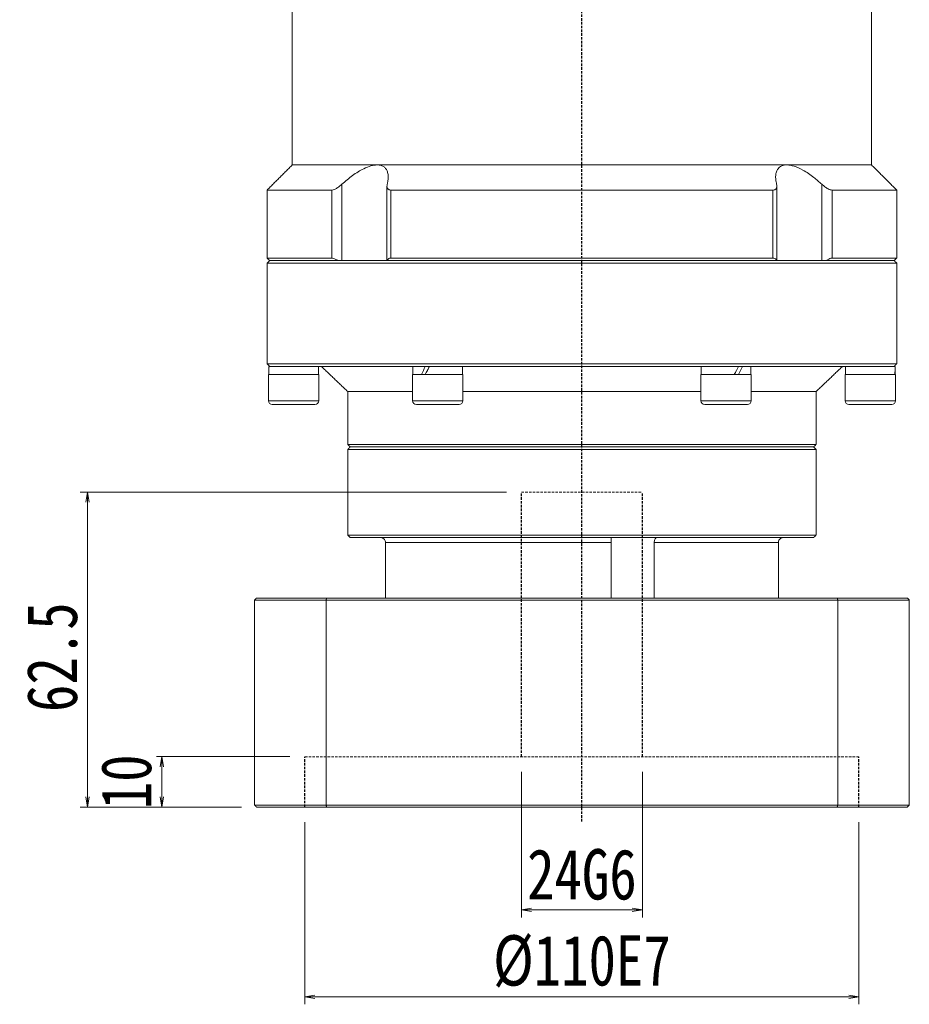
# Model space of a CAD drawing. Header units: millimetres. Extents: x -31 to 1014, y -27 to 702.
# Tile 3 of 5: x 153 to 330, y 247 to 443. Entities that reach past the tile are written whole.
import ezdxf

# ---------------------------------------------------------------- set-up
doc = ezdxf.new("R2010")
doc.units = ezdxf.units.MM
doc.linetypes.add('DASHED', pattern=[0.75, 0.5, -0.25])
doc.layers.add('尺寸线层', color=3, linetype='Continuous', lineweight=18)
doc.styles.add('宋体', font='SimSun.ttf', dxfattribs={"width": 0.8})
doc.dimstyles.new('A水平标注$0', dxfattribs={"dimtxt": 3.5, "dimasz": 2, "dimexe": 1.5, "dimexo": 3, "dimgap": 1.1, "dimtad": 1, "dimtoh": 1, "dimdec": 4, "dimdsep": 46, "dimtxsty": '宋体', "dimblk": 'OPEN', "dimcen": 3, "dimclrd": 3, "dimclre": 3, "dimclrt": 6, "dimadec": 0, "dimazin": 0, "dimtm": 1e-09, "dimtfac": 1, "dimtdec": 4, "dimtix": 1, "dimtmove": 0, "dimatfit": 3, "dimldrblk": 'OPEN', "dimfxl": 0, "dimlwd": 13, "dimlwe": 13, "dimarcsym": 0})

# ---------------------------------------------------------------- blocks, each defined once
blk = doc.blocks.new('_Open')
at = {"color": 0, "linetype": 'ByBlock', "lineweight": -2}
for p, q in [((-1, 0.167), (0, 0)), ((-1, -0.167), (0, 0)), ((0, 0), (-1, 0))]:
    blk.add_line(p, q, dxfattribs=at)
blk = doc.blocks.new('*D38')
at = {"layer": 'Defpoints', "color": 0, "transparency": 16777216}
for p in [(210.04, 286.27), (320.04, 286.27), (320.04, 248.6)]:
    blk.add_point(p, dxfattribs=at)
at = {"layer": '尺寸线层', "color": 3, "lineweight": 13, "transparency": 16777216}
for p, q in [((210.04, 283.27), (210.04, 247.1)), ((320.04, 283.27), (320.04, 247.1)), ((212.04, 248.6), (318.04, 248.6))]:
    blk.add_line(p, q, dxfattribs=at)
at = {"layer": '尺寸线层', "color": 3, "lineweight": 13, "transparency": 16777216, "xscale": 2, "yscale": 2, "zscale": 2, "rotation": 180}
blk.add_blockref('_Open', (210.04, 248.6), dxfattribs=at)
at = {"layer": '尺寸线层', "color": 3, "lineweight": 13, "transparency": 16777216, "xscale": 2, "yscale": 2, "zscale": 2}
blk.add_blockref('_Open', (320.04, 248.6), dxfattribs=at)
at = {"layer": '尺寸线层', "color": 6, "transparency": 16777216, "insert": (265.04, 255.6), "char_height": 10, "attachment_point": 5, "style": '宋体', "bg_fill": 3, "box_fill_scale": 1.1, "bg_fill_color": 256, "bg_fill_true_color": 13158600, "bg_fill_transparency": 0}
blk.add_mtext('%%C110E7', dxfattribs=at)
blk = doc.blocks.new('*D39')
at = {"layer": 'Defpoints', "color": 0, "transparency": 16777216}
for p in [(253.04, 296.27), (277.04, 296.27), (277.04, 265.83)]:
    blk.add_point(p, dxfattribs=at)
at = {"layer": '尺寸线层', "color": 3, "lineweight": 13, "transparency": 16777216}
for p, q in [((253.04, 293.27), (253.04, 264.33)), ((277.04, 293.27), (277.04, 264.33)), ((255.04, 265.83), (275.04, 265.83))]:
    blk.add_line(p, q, dxfattribs=at)
at = {"layer": '尺寸线层', "color": 3, "lineweight": 13, "transparency": 16777216, "xscale": 2, "yscale": 2, "zscale": 2, "rotation": 180}
blk.add_blockref('_Open', (253.04, 265.83), dxfattribs=at)
at = {"layer": '尺寸线层', "color": 3, "lineweight": 13, "transparency": 16777216, "xscale": 2, "yscale": 2, "zscale": 2}
blk.add_blockref('_Open', (277.04, 265.83), dxfattribs=at)
at = {"layer": '尺寸线层', "color": 6, "transparency": 16777216, "insert": (265.04, 272.83), "char_height": 10, "attachment_point": 5, "style": '宋体', "bg_fill": 3, "box_fill_scale": 1.1, "bg_fill_color": 256, "bg_fill_true_color": 13158600, "bg_fill_transparency": 0}
blk.add_mtext('24G6', dxfattribs=at)
blk = doc.blocks.new('*D40')
at = {"layer": 'Defpoints', "color": 0, "transparency": 16777216}
for p in [(210.04, 296.27), (181.61, 286.27), (200.44, 286.27)]:
    blk.add_point(p, dxfattribs=at)
at = {"layer": '尺寸线层', "color": 3, "lineweight": 13, "transparency": 16777216}
for p, q in [((207.04, 296.27), (180.11, 296.27)), ((181.61, 294.27), (181.61, 288.27)), ((197.44, 286.27), (180.11, 286.27))]:
    blk.add_line(p, q, dxfattribs=at)
at = {"layer": '尺寸线层', "color": 3, "lineweight": 13, "transparency": 16777216, "xscale": 2, "yscale": 2, "zscale": 2}
for p, rotation in [((181.61, 296.27), 90), ((181.61, 286.27), 270)]:
    blk.add_blockref('_Open', p, dxfattribs=dict(at, rotation=rotation))
at = {"layer": '尺寸线层', "color": 6, "transparency": 16777216, "insert": (174.61, 291.27), "char_height": 10, "attachment_point": 5, "rotation": 90, "style": '宋体', "bg_fill": 3, "box_fill_scale": 1.1, "bg_fill_color": 256, "bg_fill_true_color": 13158600, "bg_fill_transparency": 0}
blk.add_mtext('10', dxfattribs=at)
blk = doc.blocks.new('*D41')
at = {"layer": 'Defpoints', "color": 0, "transparency": 16777216}
for p in [(253.04, 348.77), (166.89, 286.27), (200.44, 286.27)]:
    blk.add_point(p, dxfattribs=at)
at = {"layer": '尺寸线层', "color": 3, "lineweight": 13, "transparency": 16777216}
for p, q in [((250.04, 348.77), (165.39, 348.77)), ((166.89, 346.77), (166.89, 288.27)), ((197.44, 286.27), (165.39, 286.27))]:
    blk.add_line(p, q, dxfattribs=at)
at = {"layer": '尺寸线层', "color": 3, "lineweight": 13, "transparency": 16777216, "xscale": 2, "yscale": 2, "zscale": 2}
for p, rotation in [((166.89, 348.77), 90), ((166.89, 286.27), 270)]:
    blk.add_blockref('_Open', p, dxfattribs=dict(at, rotation=rotation))
at = {"layer": '尺寸线层', "color": 6, "transparency": 16777216, "insert": (159.89, 316.02), "char_height": 10, "attachment_point": 5, "rotation": 90, "style": '宋体', "bg_fill": 3, "box_fill_scale": 1.1, "bg_fill_color": 256, "bg_fill_true_color": 13158600, "bg_fill_transparency": 0}
blk.add_mtext('62.5', dxfattribs=at)

msp = doc.modelspace()

# ---------------------------------------------------------------- linework, layer by layer
at = {"color": 1, "linetype": 'DASHED'}
msp.add_line((265.0432, 283.40471), (265.0432, 457.26863), dxfattribs=at)
at = {"color": 7, "linetype": 'Continuous', "lineweight": 15}
for p, q in [((224.38456, 413.76863), (207.5432, 413.76863)), ((305.70184, 413.76863), (224.38456, 413.76863)), ((322.5432, 413.76863), (305.70184, 413.76863)), ((215.3592, 408.76863), (202.5432, 408.76863)), ((215.3592, 408.76863), (215.3592, 395.26863)), ((217.39796, 394.76863), (217.39796, 409.916)), ((302.96087, 408.76863), (227.12553, 408.76863)), ((227.12553, 395.26863), (227.12553, 408.76863)), ((302.96087, 408.76863), (302.96087, 395.26863)), ((312.68844, 409.916), (312.68844, 394.76863)), ((327.5432, 408.76863), (314.72721, 408.76863)), ((314.72721, 395.26863), (314.72721, 408.76863)), ((215.3592, 395.26863), (202.5432, 395.26863)), ((302.96087, 395.26863), (227.12553, 395.26863)), ((327.5432, 395.26863), (314.72721, 395.26863)), ((202.5432, 394.26863), (265.0432, 394.26863)), ((265.0432, 394.76863), (203.0432, 394.76863)), ((203.0432, 394.76863), (216.58057, 394.76863)), ((226.37314, 394.76863), (303.71326, 394.76863)), ((327.0432, 394.76863), (265.0432, 394.76863)), ((265.0432, 394.26863), (327.5432, 394.26863)), ((313.50583, 394.76863), (327.0432, 394.76863)), ((327.5432, 374.26863), (202.5432, 374.26863)), ((202.8532, 373.76863), (203.0432, 373.76863)), ((203.05928, 373.76863), (202.94034, 373.76863)), ((203.05928, 373.76863), (232.82846, 373.76863)), ((233.9482, 373.76863), (232.82846, 373.76863)), ((233.9482, 373.76863), (234.0432, 373.76863)), ((234.01334, 373.76863), (234.7482, 373.76863)), ((235.27402, 373.76863), (234.79177, 373.76863)), ((235.27402, 373.76863), (294.81238, 373.76863)), ((296.1382, 373.76863), (294.81238, 373.76863)), ((296.07306, 373.76863), (296.89463, 373.76863)), ((296.89463, 373.76863), (296.83976, 373.76863)), ((297.25795, 373.76863), (296.89463, 373.76863)), ((297.25795, 373.76863), (327.02712, 373.76863)), ((327.2332, 373.76863), (327.0432, 373.76863)), ((327.14606, 373.76863), (327.0432, 373.76863)), ((207.7932, 372.16863), (202.7932, 372.16863)), ((212.7932, 372.16863), (207.7932, 372.16863)), ((240.74833, 372.16863), (231.4182, 372.16863)), ((241.4182, 372.16863), (240.74833, 372.16863)), ((298.6682, 372.16863), (288.6682, 372.16863)), ((327.2932, 372.16863), (317.2932, 372.16863)), ((231.4182, 368.76863), (218.5432, 368.76863)), ((288.6682, 368.76863), (241.4182, 368.76863)), ((311.5432, 368.76863), (298.6682, 368.76863)), ((207.7932, 366.91863), (202.7932, 366.91863)), ((203.5432, 366.16863), (207.7932, 366.16863)), ((212.7932, 366.91863), (207.7932, 366.91863)), ((207.7932, 366.16863), (212.0432, 366.16863)), ((240.74833, 366.91863), (231.4182, 366.91863)), ((232.1682, 366.16863), (240.09881, 366.16863)), ((240.09881, 366.16863), (240.6682, 366.16863)), ((241.4182, 366.91863), (240.74833, 366.91863)), ((298.6682, 366.91863), (288.6682, 366.91863)), ((289.4182, 366.16863), (297.9182, 366.16863)), ((327.2932, 366.91863), (317.2932, 366.91863)), ((318.0432, 366.16863), (326.5432, 366.16863)), ((311.5432, 358.26863), (218.5432, 358.26863)), ((219.0432, 357.76863), (311.0432, 357.76863)), ((265.0432, 357.76863), (219.0432, 357.76863)), ((311.0432, 357.76863), (265.0432, 357.76863)), ((218.5432, 357.26863), (265.0432, 357.26863)), ((265.0432, 357.26863), (311.5432, 357.26863)), ((311.5432, 340.26863), (218.5432, 340.26863)), ((219.0432, 339.76863), (311.0432, 339.76863)), ((226.04244, 338.76863), (270.87164, 338.76863)), ((226.04244, 327.76863), (226.04244, 338.76863)), ((270.87164, 338.76863), (270.87164, 327.76863)), ((279.40305, 327.76863), (279.40305, 338.76863)), ((279.40305, 338.76863), (304.04397, 338.76863)), ((304.04397, 338.76863), (304.04397, 327.76863)), ((200.0432, 327.36863), (214.2372, 327.36863)), ((200.0432, 327.36863), (200.0432, 286.66863)), ((214.37516, 327.76863), (200.4432, 327.76863)), ((214.2372, 327.36863), (214.2372, 286.66863)), ((214.2372, 327.36863), (315.84921, 327.36863)), ((315.71124, 327.76863), (214.37516, 327.76863)), ((329.6432, 327.76863), (315.71124, 327.76863)), ((315.84921, 327.36863), (330.0432, 327.36863)), ((315.84921, 327.36863), (315.84921, 286.66863)), ((330.0432, 327.36863), (330.0432, 286.66863)), ((214.2372, 286.66863), (200.0432, 286.66863)), ((200.4432, 286.26863), (214.37516, 286.26863)), ((315.84921, 286.66863), (214.2372, 286.66863)), ((214.37516, 286.26863), (315.71124, 286.26863)), ((315.71124, 286.26863), (329.6432, 286.26863)), ((330.0432, 286.66863), (315.84921, 286.66863))]:
    msp.add_line(p, q, dxfattribs=at)
at = {"color": 6, "linetype": 'DASHED', "lineweight": 15}
for p, q in [((253.0432, 348.76863), (277.0432, 348.76863)), ((210.0432, 296.26863), (320.0432, 296.26863))]:
    msp.add_line(p, q, dxfattribs=at)
at = {"color": 6, "linetype": 'DASHED'}
for p, q in [((253.0432, 296.26863), (253.0432, 348.76863)), ((277.0432, 296.26863), (277.0432, 348.76863)), ((210.0432, 286.26863), (210.0432, 296.26863)), ((320.0432, 286.26863), (320.0432, 296.26863))]:
    msp.add_line(p, q, dxfattribs=at)
at = {"color": 7, "linetype": 'Continuous', "lineweight": 15}
for centre, start, end in [((203.5432, 366.91863), 180, 270), ((212.0432, 366.91863), 270, 0), ((232.1682, 366.91863), 180, 270), ((240.6682, 366.91863), 270, 0), ((289.4182, 366.91863), 180, 270), ((297.9182, 366.91863), 270, 0), ((318.0432, 366.91863), 180, 270), ((326.5432, 366.91863), 270, 0)]:
    msp.add_arc(centre, 0.75, start, end, dxfattribs=at)
at = {"color": 7, "linetype": 'Continuous', "lineweight": 15, "extrusion": (0, 0, -1)}
for centre, major_axis, ratio, start_param, end_param in [((207.7932, 372.16863), (0, 8.55633), 0.577350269, 4.71238898, 4.900492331), ((207.7932, 373.76863), (0, 8.55633), 0.577350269, 4.618754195, 4.71238898), ((236.4182, 373.76863), (4.54557, 8.49348), 0.227735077, 4.403003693, 4.591107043), ((236.4182, 372.16863), (4.54557, 8.49348), 0.227735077, 4.591107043, 4.779210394), ((236.4182, 373.76863), (3.07332, 5.74255), 0.227735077, 4.466025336, 4.591107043), ((293.6682, 373.76863), (4.54557, 8.49348), 0.227735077, 1.44951439, 1.63761774), ((293.6682, 372.16863), (4.54557, 8.49348), 0.227735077, 1.261411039, 1.44951439), ((322.2932, 373.76863), (0, 8.55633), 0.577350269, 1.570796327, 1.758899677), ((293.6682, 372.16863), (3.07332, 5.74255), 0.227735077, 1.32443269, 1.44951439), ((322.2932, 372.16863), (0, 8.55633), 0.577350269, 1.477161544, 1.570796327)]:
    msp.add_ellipse(centre, major_axis=major_axis, ratio=ratio, start_param=start_param, end_param=end_param, dxfattribs=at)
at = {"color": 7, "linetype": 'Continuous', "lineweight": 15}
for points in [[(207.5432, 413.76863), (207.5432, 447.76863)], [(322.5432, 447.76863), (322.5432, 413.76863)], [(202.5432, 408.76863), (207.5432, 413.76863)], [(322.5432, 413.76863), (327.5432, 408.76863)], [(202.5432, 395.26863), (202.5432, 408.76863)], [(226.3389, 394.76863), (226.3389, 409.53853)], [(303.74751, 409.53884), (303.74751, 394.76863)], [(327.5432, 408.76863), (327.5432, 395.26863)], [(203.0432, 394.76863), (202.5432, 395.26863)], [(327.5432, 395.26863), (327.0432, 394.76863)], [(202.5432, 394.26863), (203.0432, 394.76863)], [(202.5432, 374.26863), (202.5432, 394.26863)], [(327.0432, 394.76863), (327.5432, 394.26863)], [(327.5432, 394.26863), (327.5432, 374.26863)], [(203.0432, 373.76863), (202.5432, 374.26863)], [(212.7332, 373.76863), (212.7332, 372.16863)], [(218.5432, 368.76863), (213.2932, 373.76863)], [(231.4782, 372.16863), (231.4782, 373.76863)], [(241.3582, 373.76863), (241.3582, 372.16863)], [(288.7282, 372.16863), (288.7282, 373.76863)], [(298.6082, 373.76863), (298.6082, 372.16863)], [(316.7932, 373.76863), (311.5432, 368.76863)], [(317.3532, 372.16863), (317.3532, 373.76863)], [(327.5432, 374.26863), (327.0432, 373.76863)], [(202.7932, 366.91863), (202.7932, 372.16863)], [(212.7932, 372.16863), (212.7932, 366.91863)], [(231.4182, 366.91863), (231.4182, 372.16863)], [(241.4182, 372.16863), (241.4182, 366.91863)], [(288.6682, 366.91863), (288.6682, 372.16863)], [(298.6682, 372.16863), (298.6682, 366.91863)], [(317.2932, 366.91863), (317.2932, 372.16863)], [(327.2932, 372.16863), (327.2932, 366.91863)], [(218.5432, 358.26863), (218.5432, 368.76863)], [(311.5432, 368.76863), (311.5432, 358.26863)], [(219.0432, 357.76863), (218.5432, 358.26863)], [(218.5432, 357.26863), (219.0432, 357.76863)], [(311.5432, 358.26863), (311.0432, 357.76863)], [(311.0432, 357.76863), (311.5432, 357.26863)], [(218.5432, 340.26863), (218.5432, 357.26863)], [(311.5432, 357.26863), (311.5432, 340.26863)], [(219.0432, 339.76863), (218.5432, 340.26863)], [(311.5432, 340.26863), (311.0432, 339.76863)], [(200.0432, 327.36863), (200.4432, 327.76863)], [(214.2372, 327.36863), (214.37516, 327.76863)], [(315.84921, 327.36863), (315.71124, 327.76863)], [(329.6432, 327.76863), (330.0432, 327.36863)], [(200.0432, 286.66863), (200.4432, 286.26863)], [(214.37516, 286.26863), (214.2372, 286.66863)], [(315.71124, 286.26863), (315.84921, 286.66863)], [(329.6432, 286.26863), (330.0432, 286.66863)]]:
    msp.add_open_spline(points, degree=1, dxfattribs=at)
for points, knots in [([(224.38456, 413.76863), (223.98304, 413.73027), (223.15189, 413.65086), (221.81966, 413.09684), (220.59444, 412.40863), (219.10635, 411.40686), (218.08693, 410.51724), (217.39796, 409.916)], [0, 0, 0, 0, 1.493533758, 3.091577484, 4.322036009, 5.554470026, 8.123989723, 8.123989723, 8.123989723, 8.123989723]), ([(226.38992, 409.916), (226.4414, 410.14926), (226.54478, 410.61763), (226.59962, 411.33715), (226.54381, 412.06538), (226.33201, 412.70181), (225.98768, 413.19215), (225.56928, 413.51443), (225.06069, 413.71013), (224.65482, 413.7661), (224.41665, 413.76833), (224.38456, 413.76863)], [0, 0, 0, 0, 0.626246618, 1.257495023, 2.032414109, 2.823629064, 3.42820033, 4.048095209, 4.555440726, 5.077036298, 5.158257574, 5.158257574, 5.158257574, 5.158257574]), ([(305.70184, 413.76863), (305.52103, 413.75947), (305.15482, 413.74092), (304.68589, 413.5906), (304.28445, 413.35137), (303.91393, 412.96852), (303.63078, 412.41154), (303.49162, 411.66552), (303.50351, 410.82782), (303.63183, 410.22151), (303.69648, 409.916)], [0, 0, 0, 0, 0.468845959, 0.949596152, 1.451964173, 1.965089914, 2.734777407, 3.526210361, 4.335728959, 5.157885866, 5.157885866, 5.157885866, 5.157885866]), ([(312.68844, 409.916), (312.16179, 410.38093), (311.31026, 411.13267), (310.02016, 412.06493), (308.70598, 412.88202), (307.23105, 413.55767), (306.17661, 413.76421), (305.73431, 413.76833), (305.70184, 413.76863)], [0, 0, 0, 0, 1.982297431, 3.205120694, 4.453658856, 6.379550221, 7.997496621, 8.125663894, 8.125663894, 8.125663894, 8.125663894]), ([(217.39796, 409.916), (217.13931, 409.69449), (216.7125, 409.32896), (216.08572, 408.96559), (215.64979, 408.79396), (215.44502, 408.77611), (215.3592, 408.76863)], [0, 0, 0, 0, 0.923658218, 1.524159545, 2.020218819, 2.378137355, 2.378137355, 2.378137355, 2.378137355]), ([(227.12553, 408.76863), (227.05729, 408.77194), (226.91844, 408.77867), (226.74573, 408.83192), (226.60225, 408.91321), (226.47887, 409.03275), (226.38607, 409.19754), (226.33738, 409.41117), (226.33502, 409.65198), (226.37151, 409.82748), (226.38992, 409.916)], [0, 0, 0, 0, 0.165195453, 0.336098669, 0.501143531, 0.67031152, 0.899665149, 1.135559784, 1.381616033, 1.632058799, 1.632058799, 1.632058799, 1.632058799]), ([(303.69648, 409.916), (303.71824, 409.8058), (303.76238, 409.58223), (303.73643, 409.31505), (303.65754, 409.10936), (303.55285, 408.97098), (303.41507, 408.86766), (303.26829, 408.80699), (303.11448, 408.77414), (303.01238, 408.77048), (302.96087, 408.76863)], [0, 0, 0, 0, 0.312581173, 0.634124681, 0.837734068, 1.046108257, 1.214079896, 1.386575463, 1.508153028, 1.631948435, 1.631948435, 1.631948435, 1.631948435]), ([(314.72721, 408.76863), (314.60654, 408.78261), (314.36573, 408.81052), (313.85952, 409.03804), (313.27595, 409.40549), (312.88855, 409.74212), (312.68844, 409.916)], [0, 0, 0, 0, 0.48914015, 0.976123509, 1.653805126, 2.377879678, 2.377879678, 2.377879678, 2.377879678]), ([(215.3592, 395.26863), (215.47974, 395.25446), (215.72029, 395.2262), (216.1589, 395.03249), (216.44368, 394.85429), (216.58057, 394.76863)], [0, 0, 0, 0, 0.457440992, 0.912864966, 1.334419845, 1.334419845, 1.334419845, 1.334419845]), ([(226.37314, 394.76863), (226.42151, 394.87941), (226.51043, 395.08308), (226.79674, 395.24441), (227.02986, 395.26158), (227.12553, 395.26863)], [0, 0, 0, 0, 0.4023771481, 0.7397651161, 0.974629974, 0.974629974, 0.974629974, 0.974629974]), ([(302.96087, 395.26863), (303.0947, 395.25446), (303.36177, 395.2262), (303.60704, 395.03249), (303.67878, 394.85429), (303.71326, 394.76863)], [0, 0, 0, 0, 0.33430891, 0.6671437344, 0.9752262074, 0.9752262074, 0.9752262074, 0.9752262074]), ([(313.50583, 394.76863), (313.68581, 394.87941), (314.01669, 395.08308), (314.44482, 395.24441), (314.64503, 395.26158), (314.72721, 395.26863)], [0, 0, 0, 0, 0.551089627, 1.013171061, 1.334838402, 1.334838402, 1.334838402, 1.334838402]), ([(226.04244, 338.76863), (226.0322, 338.87871), (226.01174, 339.09885), (225.85216, 339.39374), (225.61294, 339.62167), (225.33546, 339.74942), (225.14495, 339.76305), (225.06698, 339.76863)], [0, 0, 0, 0, 0.324175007, 0.648284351, 0.979229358, 1.316860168, 1.550819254, 1.550819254, 1.550819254, 1.550819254]), ([(270.84161, 339.64511), (270.84114, 339.63763), (270.83817, 339.59055), (270.85082, 339.40736), (270.86698, 339.11436), (270.87009, 338.88389), (270.87164, 338.76863)], [0, 0, 0, 0, 0.0513915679, 0.3237471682, 0.6004135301, 0.8771995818, 0.8771995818, 0.8771995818, 0.8771995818]), ([(279.40305, 338.76863), (279.40968, 338.87871), (279.42293, 339.09885), (279.52227, 339.39374), (279.65871, 339.62167), (279.80037, 339.74942), (279.8829, 339.76305), (279.91667, 339.76863)], [0, 0, 0, 0, 0.251379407, 0.502707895, 0.759337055, 1.021150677, 1.202572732, 1.202572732, 1.202572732, 1.202572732]), ([(305.01943, 339.76863), (305.00253, 339.76835), (304.87722, 339.76628), (304.64499, 339.71294), (304.36433, 339.5377), (304.15543, 339.27428), (304.05588, 339.00043), (304.047, 338.82762), (304.04397, 338.76863)], [0, 0, 0, 0, 0.05070556, 0.376081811, 0.704498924, 1.040598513, 1.377079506, 1.551483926, 1.551483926, 1.551483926, 1.551483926])]:
    msp.add_open_spline(points, degree=3, knots=knots, dxfattribs=at)

# ---------------------------------------------------------------- next in the draw order: dimensions: what is measured, and where the dimension line sits
at = {"layer": '尺寸线层'}
dim = msp.add_linear_dim(base=(320.0432, 248.59851), p1=(210.0432, 286.26863), p2=(320.0432, 286.26863), text='%%C<>E7', dimstyle='A水平标注$0', override={"dimtxt": 10, "dimgap": 2, "dimblk": 'Open', "dimtfill": 1, "dimtfillclr": 256}, dxfattribs=at)
dim.commit()
dim.dimension.update_dxf_attribs({"geometry": '*D38', "text_midpoint": (265.0432, 248.59851), "dimtype": 160})

# ---------------------------------------------------------------- next in the draw order: dimensions: what is measured, and where the dimension line sits
dim = msp.add_linear_dim(base=(181.60718, 286.26863), p1=(210.0432, 296.26863), p2=(200.4432, 286.26863), angle=90, dimstyle='A水平标注$0', override={"dimtxt": 10, "dimgap": 2, "dimblk": 'Open', "dimtfill": 1, "dimtfillclr": 256}, dxfattribs=at)
dim.commit()
dim.dimension.update_dxf_attribs({"geometry": '*D40', "text_midpoint": (181.60718, 291.26863), "dimtype": 160})
dim = msp.add_linear_dim(base=(277.0432, 265.83281), p1=(253.0432, 296.26863), p2=(277.0432, 296.26863), text='<>G6', dimstyle='A水平标注$0', override={"dimtxt": 10, "dimgap": 2, "dimblk": 'Open', "dimtfill": 1, "dimtfillclr": 256}, dxfattribs=at)
dim.commit()
dim.dimension.update_dxf_attribs({"geometry": '*D39', "text_midpoint": (265.0432, 265.83281), "dimtype": 160})

# ---------------------------------------------------------------- next in the draw order: dimensions: what is measured, and where the dimension line sits
dim = msp.add_linear_dim(base=(166.88996, 286.26863), p1=(253.0432, 348.76863), p2=(200.4432, 286.26863), angle=90, dimstyle='A水平标注$0', override={"dimtxt": 10, "dimgap": 2, "dimblk": 'Open', "dimtfill": 1, "dimtfillclr": 256}, dxfattribs=at)
dim.commit()
dim.dimension.update_dxf_attribs({"geometry": '*D41', "text_midpoint": (166.88996, 316.01863), "dimtype": 160})

doc.saveas('drawing.dxf')
